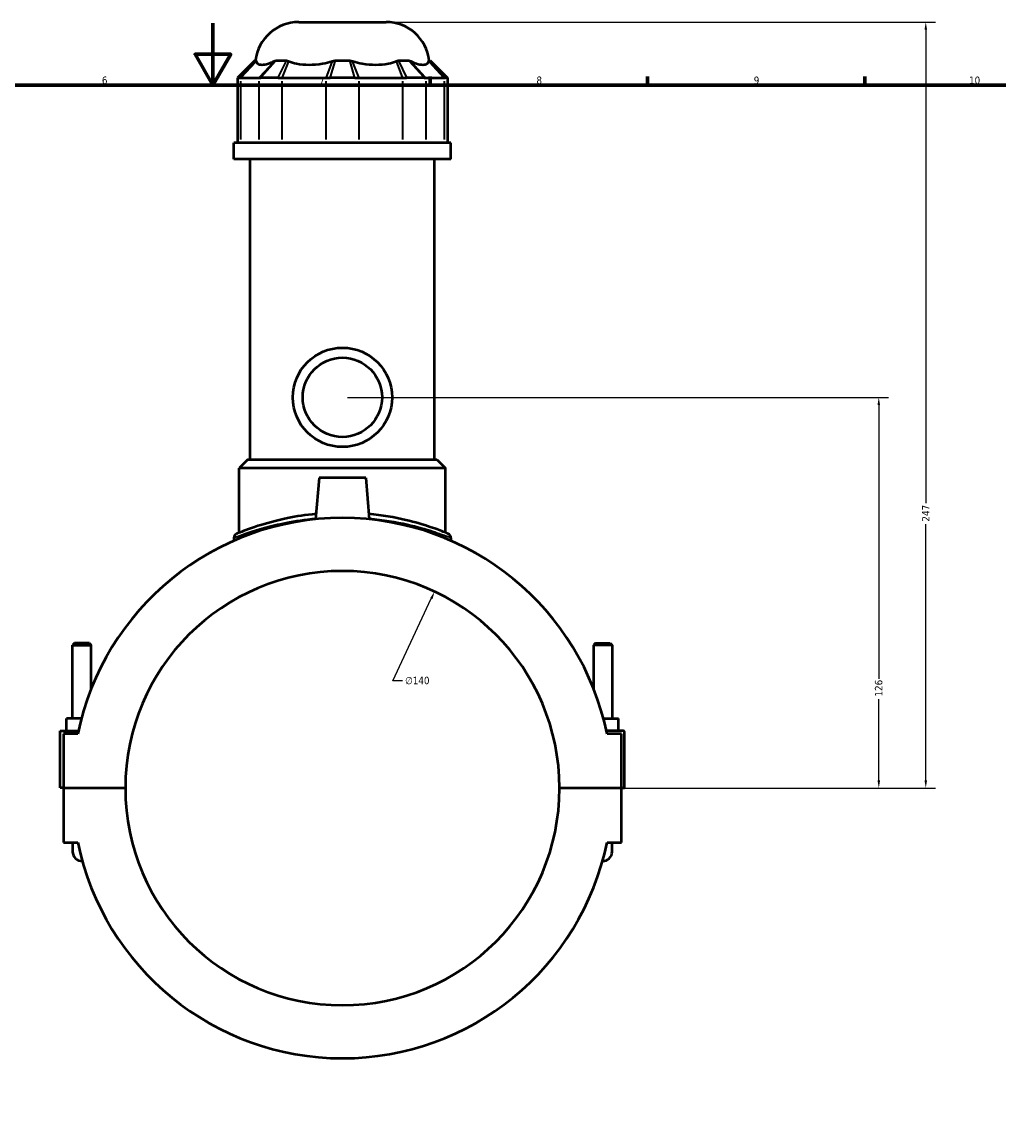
# Model space of a CAD drawing. Header units: millimetres. Extents: x -255 to 976, y -117 to 1166.
# Tile 6 of 9: x 359 to 674, y 238 to 594. Entities that reach past the tile are written whole.
import ezdxf

# ---------------------------------------------------------------- set-up
doc = ezdxf.new("R2010")
doc.units = ezdxf.units.MM
for name, color, linetype, lineweight in [('Border (ANSI)', 7, 'Continuous', 70), ('Dimension (ANSI)', 7, 'Continuous', 25), ('Visible (ANSI)', 7, 'Continuous', 50), ('Visible Narrow (ANSI)', 7, 'Continuous', 35)]:
    doc.layers.add(name, color=color, linetype=linetype, lineweight=lineweight)
doc.styles.add('Note Text (ANSI)', font='tahoma.ttf')
doc.dimstyles.new('Default - mm (ANSI)', dxfattribs={"dimtxt": 2.4, "dimasz": 2.5, "dimexe": 3.175, "dimexo": 1.6002, "dimgap": 0.8, "dimtad": 0, "dimtoh": 1, "dimdec": 0, "dimrnd": 1e-08, "dimzin": 4, "dimdsep": 46, "dimtxsty": 'Note Text (ANSI)', "dimcen": 0.09, "dimdle": 10, "dimclrd": 256, "dimclre": 256, "dimclrt": 5, "dimadec": 1, "dimazin": 1, "dimtfac": 1.27, "dimtofl": 0, "dimtmove": 0, "dimatfit": 3, "dimfxl": 1, "dimtolj": 1, "dimtzin": 4, "dimlwd": -1, "dimlwe": -1, "dimarcsym": 0})

# ---------------------------------------------------------------- blocks, each defined once
blk = doc.blocks.new('Borders Default Border')
at = {"layer": 'Border (ANSI)'}
for p, q in [((490.58, 574), (490.58, 576.8)), ((560.67, 574), (560.67, 576.8)), ((630.75, 574), (630.75, 576.8))]:
    blk.add_line(p, q, dxfattribs=at)
at = {"layer": 'Border (ANSI)', "flags": 128}
for points in [[(420.5, 594), (420.5, 574), (414.73, 584), (426.27, 584), (420.5, 574)], [(20, 20), (20, 574), (821, 574), (821, 20), (20, 20)]]:
    blk.add_lwpolyline(points, dxfattribs=at)
at = {"layer": 'Border (ANSI)', "color": 5, "true_color": 0x0000ff, "char_height": 2.4, "attachment_point": 7, "style": 'Note Text (ANSI)'}
for s, insert in [('6', (384.69, 574.35)), ('7', (454.8, 574.4)), ('8', (524.84, 574.35)), ('9', (594.92, 574.35)), ('10', (664.35, 574.35))]:
    blk.add_mtext(s, dxfattribs=dict(at, insert=insert))
blk = doc.blocks.new('*D6')
at = {"layer": 'Defpoints', "color": 0, "transparency": 16777216}
for p in [(492, 410.73), (432.54, 283.98)]:
    blk.add_point(p, dxfattribs=at)
at = {"layer": 'Dimension (ANSI)', "transparency": 16777216}
for p, q in [((478.52, 381.98), (490.94, 408.47)), ((481.69, 381.98), (478.52, 381.98))]:
    blk.add_line(p, q, dxfattribs=at)
blk.add_solid([(490.56, 408.64), (491.32, 408.29), (492, 410.73)], dxfattribs=at)
at = {"layer": 'Dimension (ANSI)', "color": 5, "transparency": 16777216, "insert": (482.49, 383.27), "char_height": 2.4, "attachment_point": 1, "style": 'Note Text (ANSI)'}
blk.add_mtext('\\A1;∅140', dxfattribs=at)
blk = doc.blocks.new('*D10')
at = {"layer": 'Defpoints', "color": 0, "transparency": 16777216}
for p in [(462.27, 473.36), (635.25, 473.36), (532.27, 347.36)]:
    blk.add_point(p, dxfattribs=at)
at = {"layer": 'Dimension (ANSI)', "transparency": 16777216}
for p, q in [((463.87, 473.36), (638.43, 473.36)), ((635.25, 470.86), (635.25, 382.62)), ((635.25, 349.86), (635.25, 376.09)), ((533.87, 347.36), (638.43, 347.36))]:
    blk.add_line(p, q, dxfattribs=at)
for points in [[(634.83, 470.86), (635.67, 470.86), (635.25, 473.36)], [(634.83, 349.86), (635.67, 349.86), (635.25, 347.36)]]:
    blk.add_solid(points, dxfattribs=at)
at = {"layer": 'Dimension (ANSI)', "color": 5, "transparency": 16777216, "insert": (634, 376.89), "char_height": 2.4, "attachment_point": 1, "rotation": 90, "style": 'Note Text (ANSI)'}
blk.add_mtext('\\A1;126', dxfattribs=at)
blk = doc.blocks.new('*D11')
at = {"layer": 'Defpoints', "color": 0, "transparency": 16777216}
for p in [(476.37, 594.36), (650.4, 594.36), (532.27, 347.36)]:
    blk.add_point(p, dxfattribs=at)
at = {"layer": 'Dimension (ANSI)', "transparency": 16777216}
for p, q in [((477.97, 594.36), (653.58, 594.36)), ((650.4, 591.86), (650.4, 439.21)), ((650.4, 349.86), (650.4, 432.5)), ((533.87, 347.36), (653.58, 347.36))]:
    blk.add_line(p, q, dxfattribs=at)
for points in [[(649.99, 591.86), (650.82, 591.86), (650.4, 594.36)], [(649.99, 349.86), (650.82, 349.86), (650.4, 347.36)]]:
    blk.add_solid(points, dxfattribs=at)
at = {"layer": 'Dimension (ANSI)', "color": 5, "transparency": 16777216, "insert": (649.18, 433.3), "char_height": 2.4, "attachment_point": 1, "rotation": 90, "style": 'Note Text (ANSI)'}
blk.add_mtext('\\A1;247', dxfattribs=at)

msp = doc.modelspace()

# ---------------------------------------------------------------- linework, layer by layer
at = {"layer": 'Visible (ANSI)'}
for p, q in [((448.18, 594.36), (476.37, 594.36)), ((434.03, 581.97), (428.43, 576.37)), ((434.03, 581.97), (434.38, 581.97)), ((440.85, 581.97), (444.24, 581.97)), ((459.88, 581.97), (464.67, 581.97)), ((480.3, 581.97), (483.69, 581.97)), ((490.17, 581.97), (490.52, 581.97)), ((490.52, 581.97), (496.12, 576.37)), ((429.01, 576.37), (428.43, 576.37)), ((428.43, 576.37), (428.43, 555.42)), ((429.01, 576.37), (429.49, 576.37)), ((429.49, 576.37), (435.31, 576.37)), ((435.31, 576.37), (435.93, 576.37)), ((441.58, 576.37), (435.93, 576.37)), ((441.58, 576.37), (442.88, 576.37)), ((442.88, 576.37), (456.92, 576.37)), ((456.92, 576.37), (458.28, 576.37)), ((466.27, 576.37), (458.28, 576.37)), ((466.27, 576.37), (467.63, 576.37)), ((467.63, 576.37), (481.66, 576.37)), ((481.66, 576.37), (482.97, 576.37)), ((488.62, 576.37), (482.97, 576.37)), ((488.62, 576.37), (489.24, 576.37)), ((489.24, 576.37), (495.05, 576.37)), ((495.05, 576.37), (495.54, 576.37)), ((496.12, 576.37), (495.54, 576.37)), ((496.12, 576.37), (496.12, 555.42)), ((497.27, 555.42), (427.27, 555.42)), ((427.27, 550.11), (427.27, 555.42)), ((497.27, 550.11), (497.27, 555.42)), ((497.27, 550.11), (427.27, 550.11)), ((432.52, 453.36), (432.52, 550.11)), ((492.02, 453.36), (492.02, 550.11)), ((431.82, 453.36), (429.02, 450.56)), ((431.82, 453.36), (492.72, 453.36)), ((492.72, 453.36), (495.52, 450.56)), ((495.52, 450.56), (429.02, 450.56)), ((429.02, 429.71), (429.02, 450.56)), ((495.52, 429.71), (495.52, 450.56)), ((454.77, 447.36), (453.61, 434.03)), ((469.77, 447.36), (454.77, 447.36)), ((469.77, 447.36), (470.94, 434.03)), ((427.27, 428.06), (427.27, 427.12)), ((497.27, 428.06), (497.27, 427.12)), ((375.87, 394.07), (375.27, 393.47)), ((375.27, 393.47), (381.27, 393.47)), ((375.27, 369.86), (375.27, 393.47)), ((380.67, 394.07), (375.87, 394.07)), ((380.67, 394.07), (381.27, 393.47)), ((381.27, 379.4), (381.27, 393.47)), ((543.87, 394.07), (543.27, 393.47)), ((549.27, 393.47), (543.27, 393.47)), ((543.27, 393.47), (543.27, 379.4)), ((543.87, 394.07), (548.67, 394.07)), ((548.67, 394.07), (549.27, 393.47)), ((549.27, 393.47), (549.27, 369.86)), ((373.27, 365.86), (373.27, 369.86)), ((378.12, 369.86), (373.27, 369.86)), ((546.43, 369.86), (551.27, 369.86)), ((551.27, 365.86), (551.27, 369.86)), ((371.27, 365.86), (377.15, 365.86)), ((371.27, 347.41), (371.27, 365.86)), ((376.94, 364.86), (372.27, 364.86)), ((372.27, 364.86), (372.27, 347.41)), ((552.77, 365.86), (547.39, 365.86)), ((552.27, 364.86), (547.61, 364.86)), ((552.27, 347.41), (552.27, 364.86)), ((553.27, 347.41), (553.27, 365.36)), ((372.27, 347.41), (371.27, 347.41)), ((372.27, 347.41), (392.27, 347.41)), ((372.27, 347.31), (372.27, 329.86)), ((392.27, 347.31), (372.27, 347.31)), ((375.27, 347.31), (375.27, 347.41)), ((381.27, 347.31), (381.27, 347.41)), ((532.27, 347.41), (552.27, 347.41)), ((552.27, 347.31), (532.27, 347.31)), ((543.27, 347.41), (543.27, 347.31)), ((549.27, 347.41), (549.27, 347.31)), ((552.27, 347.41), (553.27, 347.41)), ((552.27, 329.86), (552.27, 347.31)), ((372.27, 329.86), (376.94, 329.86)), ((375.27, 329.86), (375.27, 326.86)), ((547.61, 329.86), (552.27, 329.86)), ((549.27, 326.86), (549.27, 329.86))]:
    msp.add_line(p, q, dxfattribs=at)
for radius in [16, 12.8]:
    msp.add_circle((462.27, 473.36), radius, dxfattribs=at)
for centre, radius, start, end in [((448.18, 580.36), 14, 90, 173.3964), ((476.37, 580.36), 14, 6.6036, 90), ((462.27, 347.36), 87.11, 11.5896, 168.4104), ((428.67, 428.06), 1.4, 112.6046, 180), ((495.87, 428.06), 1.4, 0, 67.3954), ((462.27, 347.36), 70, 0.0409, 179.9591), ((552.77, 365.36), 0.5, 0, 90), ((462.27, 347.36), 70, 180.0409, 359.9591), ((462.27, 347.36), 87.11, 191.5896, 348.4104), ((378.27, 326.86), 3, 180, 272.3136), ((546.27, 326.86), 3, 267.6864, 0)]:
    msp.add_arc(centre, radius, start, end, dxfattribs=at)
for points in [[(434.38, 581.97), (434.39, 581.9), (434.42, 581.82), (434.44, 581.73)], [(440.26, 581.73), (440.45, 581.82), (440.65, 581.9), (440.85, 581.97)], [(444.24, 581.97), (444.47, 581.9), (444.7, 581.82), (444.93, 581.73)], [(458.97, 581.73), (459.27, 581.82), (459.57, 581.9), (459.88, 581.97)], [(464.67, 581.97), (464.98, 581.9), (465.28, 581.82), (465.58, 581.73)], [(479.61, 581.73), (479.85, 581.82), (480.08, 581.9), (480.3, 581.97)], [(483.69, 581.97), (483.9, 581.9), (484.1, 581.82), (484.29, 581.73)], [(490.1, 581.73), (490.13, 581.82), (490.15, 581.9), (490.17, 581.97)]]:
    msp.add_open_spline(points, degree=3, dxfattribs=at)
for points, knots in [([(434.44, 581.73), (434.53, 581.43), (434.7, 581.18), (435.27, 580.73), (435.77, 580.61), (436.32, 580.61), (436.88, 580.61), (437.59, 580.73), (438.99, 581.18), (439.61, 581.43), (440.26, 581.73)], [-0.735013, -0.735013, -0.735013, -0.735013, -0.434677, -0.434677, 0, 0, 0, 0.434677, 0.434677, 0.735013, 0.735013, 0.735013, 0.735013]), ([(444.93, 581.73), (445.7, 581.43), (446.56, 581.18), (448.77, 580.73), (450.18, 580.61), (451.52, 580.61), (452.86, 580.61), (454.37, 580.73), (456.92, 581.18), (457.97, 581.43), (458.97, 581.73)], [-0.735013, -0.735013, -0.735013, -0.735013, -0.434677, -0.434677, 0, 0, 0, 0.434677, 0.434677, 0.735013, 0.735013, 0.735013, 0.735013]), ([(465.58, 581.73), (466.58, 581.43), (467.63, 581.18), (470.18, 580.73), (471.68, 580.61), (473.02, 580.61), (474.36, 580.61), (475.77, 580.73), (477.99, 581.18), (478.84, 581.43), (479.61, 581.73)], [-0.735013, -0.735013, -0.735013, -0.735013, -0.434677, -0.434677, 0, 0, 0, 0.434677, 0.434677, 0.735013, 0.735013, 0.735013, 0.735013]), ([(484.29, 581.73), (484.93, 581.43), (485.56, 581.18), (486.96, 580.73), (487.67, 580.61), (488.23, 580.61), (488.78, 580.61), (489.27, 580.73), (489.85, 581.18), (490.01, 581.43), (490.1, 581.73)], [-0.735013, -0.735013, -0.735013, -0.735013, -0.434677, -0.434677, 0, 0, 0, 0.434677, 0.434677, 0.735013, 0.735013, 0.735013, 0.735013]), ([(453.76, 435.76), (450.51, 435.45), (447.4, 434.97), (440.85, 433.63), (437.59, 432.72), (431.98, 430.91), (429.85, 430.05), (428.37, 429.45), (428.14, 429.35), (428.14, 429.35)], [16.860353, 16.860353, 16.860353, 16.860353, 17.856383, 17.856383, 19.162455, 19.162455, 20.667883, 20.667883, 21.348059, 21.348059, 21.348059, 21.348059]), ([(496.41, 429.35), (496.41, 429.35), (495.98, 429.53), (494.17, 430.25), (492.62, 430.86), (488.44, 432.26), (485.77, 433.07), (479.16, 434.63), (475.1, 435.34), (470.79, 435.76)], [10.674026, 10.674026, 10.674026, 10.674026, 11.591107, 11.591107, 12.682248, 12.682248, 13.8386, 13.8386, 15.161742, 15.161742, 15.161742, 15.161742])]:
    msp.add_open_spline(points, degree=3, knots=knots, dxfattribs=at)
at = {"layer": 'Visible Narrow (ANSI)'}
for p, q in [((429.28, 576.65), (434.11, 581.69)), ((429.74, 576.63), (434.2, 581.46)), ((440.01, 581.46), (435.55, 576.63)), ((440.61, 581.69), (436.17, 576.65)), ((441.71, 576.65), (444.11, 581.69)), ((442.98, 576.63), (444.83, 581.46)), ((458.86, 581.46), (457.02, 576.63)), ((459.8, 581.69), (458.36, 576.65)), ((466.19, 576.65), (464.75, 581.69)), ((467.53, 576.63), (465.68, 581.46)), ((479.72, 581.46), (481.56, 576.63)), ((480.44, 581.69), (482.84, 576.65)), ((488.37, 576.65), (483.94, 581.69)), ((488.99, 576.63), (484.54, 581.46)), ((490.35, 581.46), (494.81, 576.63)), ((490.44, 581.69), (495.27, 576.65)), ((429.49, 556.46), (429.49, 575.32)), ((435.31, 575.32), (435.31, 556.46)), ((442.88, 556.46), (442.88, 575.32)), ((456.92, 575.32), (456.92, 556.46)), ((467.63, 556.46), (467.63, 575.32)), ((481.66, 575.32), (481.66, 556.46)), ((489.24, 556.46), (489.24, 575.32)), ((495.05, 575.32), (495.05, 556.46))]:
    msp.add_line(p, q, dxfattribs=at)
msp.add_arc((495.87, 428.06), 1.4, 3.3698, 64.0257, dxfattribs=at)
for points, knots in [([(427.28, 428.06), (427.28, 428.06), (427.51, 428.15), (429.03, 428.75), (431.21, 429.59), (436.96, 431.37), (440.3, 432.27), (447.06, 433.59), (450.28, 434.07), (453.64, 434.38)], [-21.348059, -21.348059, -21.348059, -21.348059, -20.667883, -20.667883, -19.162455, -19.162455, -17.856383, -17.856383, -16.851007, -16.851007, -16.851007, -16.851007]), ([(470.91, 434.38), (475.36, 433.97), (479.56, 433.26), (486.36, 431.72), (489.11, 430.92), (493.38, 429.54), (494.98, 428.95), (496.84, 428.24), (497.27, 428.06), (497.27, 428.06)], [-15.171089, -15.171089, -15.171089, -15.171089, -13.8386, -13.8386, -12.682248, -12.682248, -11.591107, -11.591107, -10.674026, -10.674026, -10.674026, -10.674026])]:
    msp.add_open_spline(points, degree=3, knots=knots, dxfattribs=at)

# ---------------------------------------------------------------- block references
msp.add_blockref('Borders Default Border', (0, 0))

# ---------------------------------------------------------------- dimensions: what is measured, and where the dimension line sits
at = {"layer": 'Dimension (ANSI)'}
for base, p2, picture, middle in [((650.4, 594.36), (476.37, 594.36), '*D11', (650.4, 435.86)), ((635.25, 473.36), (462.27, 473.36), '*D10', (635.25, 379.36))]:
    dim = msp.add_linear_dim(base=base, p1=(532.27, 347.36), p2=p2, angle=90, dimstyle='Default - mm (ANSI)', override={"dimgap": 0.8, "dimtoh": 0, "dimdec": 0, "dimtol": 0, "dimlim": 0, "dimtp": 0, "dimtm": 0, "dimtdec": 2, "dimatfit": 1}, dxfattribs=at)
    dim.commit()
    dim.dimension.update_dxf_attribs({"geometry": picture, "text_midpoint": middle, "dimtype": 160})
dim = msp.add_diameter_dim_2p(p1=(432.54, 283.98), p2=(492, 410.73), dimstyle='Default - mm (ANSI)', override={"dimgap": 0.8, "dimtih": 1, "dimdec": 0, "dimlfac": 1, "dimtol": 0, "dimlim": 0, "dimtp": 0, "dimtm": 0, "dimtdec": 2}, dxfattribs=at)
dim.commit()
dim.dimension.update_dxf_attribs({"geometry": '*D6', "text_midpoint": (486.36, 381.98), "dimtype": 163})

doc.saveas('drawing.dxf')
